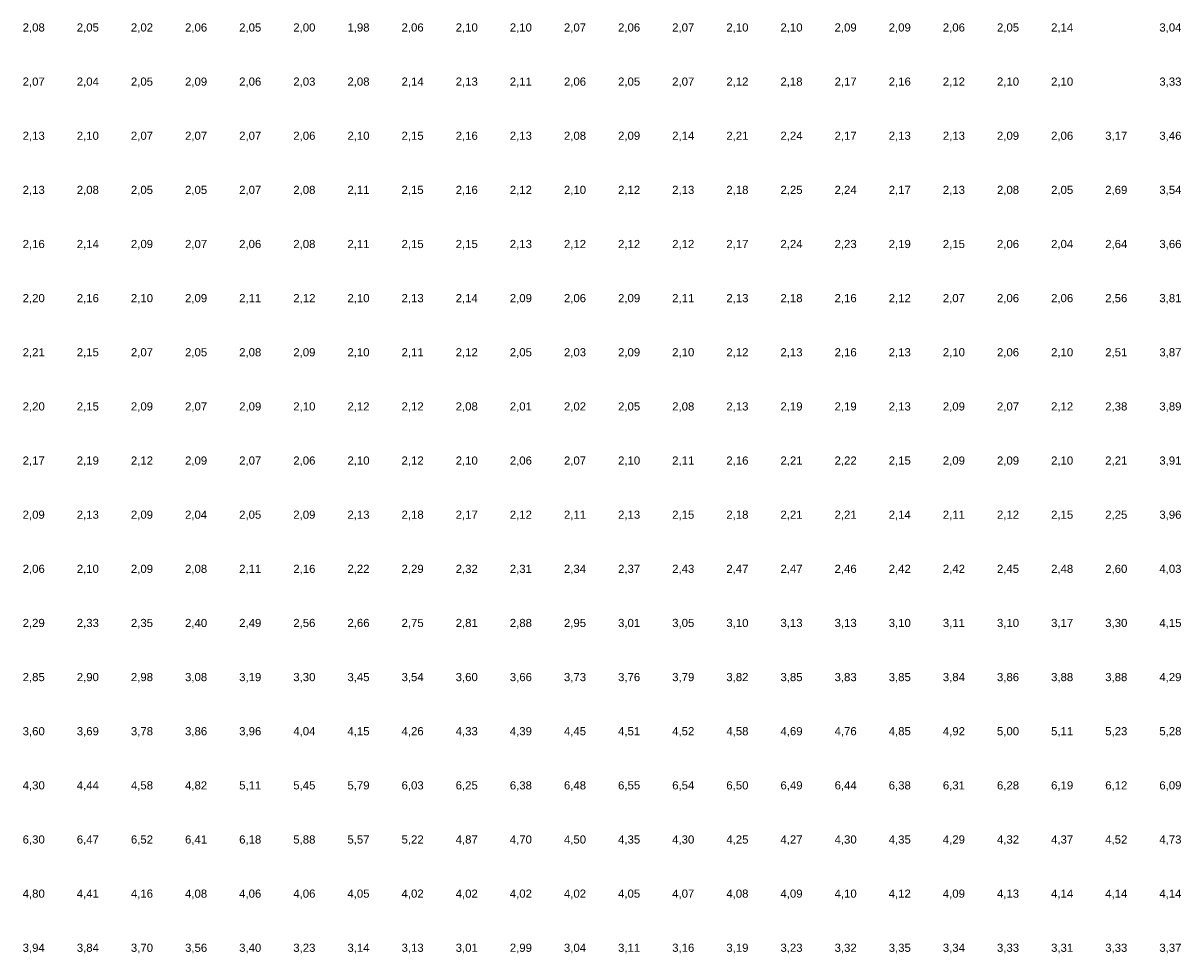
# Model space of a CAD drawing. Header units: metres. Extents: x 142558 to 144317, y 416662 to 417384.
# Tile 7 of 17: x 143223 to 143437, y 416844 to 417016. Entities that reach past the tile are written whole.
import ezdxf
from ezdxf.enums import TextEntityAlignment as Align

# ---------------------------------------------------------------- set-up
doc = ezdxf.new("R2010")
doc.units = ezdxf.units.M
doc.header["$MEASUREMENT"] = 0
doc.layers.add('beg_10Anno', color=252, linetype='Continuous')
doc.styles.add('Arial', font='arial.ttf')

msp = doc.modelspace()

# ---------------------------------------------------------------- texts
at = {"layer": 'beg_10Anno', "style": 'Arial'}
for s, p in [('2,08', (143225, 417013.82)), ('2,05', (143235, 417013.82)), ('2,02', (143245, 417013.82)), ('2,06', (143255, 417013.82)), ('2,05', (143265, 417013.82)), ('2,00', (143275, 417013.82)), ('1,98', (143285, 417013.82)), ('2,06', (143295, 417013.82)), ('2,10', (143305, 417013.82)), ('2,10', (143315, 417013.82)), ('2,07', (143325, 417013.82)), ('2,06', (143335, 417013.82)), ('2,07', (143345, 417013.82)), ('2,10', (143355, 417013.82)), ('2,10', (143365, 417013.82)), ('2,09', (143375, 417013.82)), ('2,09', (143385, 417013.82)), ('2,06', (143395, 417013.82)), ('2,05', (143405, 417013.82)), ('2,14', (143415, 417013.82)), ('3,04', (143435, 417013.82)), ('2,07', (143225, 417003.82)), ('2,04', (143235, 417003.82)), ('2,05', (143245, 417003.82)), ('2,09', (143255, 417003.82)), ('2,06', (143265, 417003.82)), ('2,03', (143275, 417003.82)), ('2,08', (143285, 417003.82)), ('2,14', (143295, 417003.82)), ('2,13', (143305, 417003.82)), ('2,11', (143315, 417003.82)), ('2,06', (143325, 417003.82)), ('2,05', (143335, 417003.82)), ('2,07', (143345, 417003.82)), ('2,12', (143355, 417003.82)), ('2,18', (143365, 417003.82)), ('2,17', (143375, 417003.82)), ('2,16', (143385, 417003.82)), ('2,12', (143395, 417003.82)), ('2,10', (143405, 417003.82)), ('2,10', (143415, 417003.82)), ('3,33', (143435, 417003.82)), ('2,13', (143225, 416993.82)), ('2,10', (143235, 416993.82)), ('2,07', (143245, 416993.82)), ('2,07', (143255, 416993.82)), ('2,07', (143265, 416993.82)), ('2,06', (143275, 416993.82)), ('2,10', (143285, 416993.82)), ('2,15', (143295, 416993.82)), ('2,16', (143305, 416993.82)), ('2,13', (143315, 416993.82)), ('2,08', (143325, 416993.82)), ('2,09', (143335, 416993.82)), ('2,14', (143345, 416993.82)), ('2,21', (143355, 416993.82)), ('2,24', (143365, 416993.82)), ('2,17', (143375, 416993.82)), ('2,13', (143385, 416993.82)), ('2,13', (143395, 416993.82)), ('2,09', (143405, 416993.82)), ('2,06', (143415, 416993.82)), ('3,17', (143425, 416993.82)), ('3,46', (143435, 416993.82)), ('2,13', (143225, 416983.82)), ('2,08', (143235, 416983.82)), ('2,05', (143245, 416983.82)), ('2,05', (143255, 416983.82)), ('2,07', (143265, 416983.82)), ('2,08', (143275, 416983.82)), ('2,11', (143285, 416983.82)), ('2,15', (143295, 416983.82)), ('2,16', (143305, 416983.82)), ('2,12', (143315, 416983.82)), ('2,10', (143325, 416983.82)), ('2,12', (143335, 416983.82)), ('2,13', (143345, 416983.82)), ('2,18', (143355, 416983.82)), ('2,25', (143365, 416983.82)), ('2,24', (143375, 416983.82)), ('2,17', (143385, 416983.82)), ('2,13', (143395, 416983.82)), ('2,08', (143405, 416983.82)), ('2,05', (143415, 416983.82)), ('2,69', (143425, 416983.82)), ('3,54', (143435, 416983.82)), ('2,16', (143225, 416973.82)), ('2,14', (143235, 416973.82)), ('2,09', (143245, 416973.82)), ('2,07', (143255, 416973.82)), ('2,06', (143265, 416973.82)), ('2,08', (143275, 416973.82)), ('2,11', (143285, 416973.82)), ('2,15', (143295, 416973.82)), ('2,15', (143305, 416973.82)), ('2,13', (143315, 416973.82)), ('2,12', (143325, 416973.82)), ('2,12', (143335, 416973.82)), ('2,12', (143345, 416973.82)), ('2,17', (143355, 416973.82)), ('2,24', (143365, 416973.82)), ('2,23', (143375, 416973.82)), ('2,19', (143385, 416973.82)), ('2,15', (143395, 416973.82)), ('2,06', (143405, 416973.82)), ('2,04', (143415, 416973.82)), ('2,64', (143425, 416973.82)), ('3,66', (143435, 416973.82)), ('2,20', (143225, 416963.82)), ('2,16', (143235, 416963.82)), ('2,10', (143245, 416963.82)), ('2,09', (143255, 416963.82)), ('2,11', (143265, 416963.82)), ('2,12', (143275, 416963.82)), ('2,10', (143285, 416963.82)), ('2,13', (143295, 416963.82)), ('2,14', (143305, 416963.82)), ('2,09', (143315, 416963.82)), ('2,06', (143325, 416963.82)), ('2,09', (143335, 416963.82)), ('2,11', (143345, 416963.82)), ('2,13', (143355, 416963.82)), ('2,18', (143365, 416963.82)), ('2,16', (143375, 416963.82)), ('2,12', (143385, 416963.82)), ('2,07', (143395, 416963.82)), ('2,06', (143405, 416963.82)), ('2,06', (143415, 416963.82)), ('2,56', (143425, 416963.82)), ('3,81', (143435, 416963.82)), ('2,21', (143225, 416953.82)), ('2,15', (143235, 416953.82)), ('2,07', (143245, 416953.82)), ('2,05', (143255, 416953.82)), ('2,08', (143265, 416953.82)), ('2,09', (143275, 416953.82)), ('2,10', (143285, 416953.82)), ('2,11', (143295, 416953.82)), ('2,12', (143305, 416953.82)), ('2,05', (143315, 416953.82)), ('2,03', (143325, 416953.82)), ('2,09', (143335, 416953.82)), ('2,10', (143345, 416953.82)), ('2,12', (143355, 416953.82)), ('2,13', (143365, 416953.82)), ('2,16', (143375, 416953.82)), ('2,13', (143385, 416953.82)), ('2,10', (143395, 416953.82)), ('2,06', (143405, 416953.82)), ('2,10', (143415, 416953.82)), ('2,51', (143425, 416953.82)), ('3,87', (143435, 416953.82)), ('2,20', (143225, 416943.82)), ('2,15', (143235, 416943.82)), ('2,09', (143245, 416943.82)), ('2,07', (143255, 416943.82)), ('2,09', (143265, 416943.82)), ('2,10', (143275, 416943.82)), ('2,12', (143285, 416943.82)), ('2,12', (143295, 416943.82)), ('2,08', (143305, 416943.82)), ('2,01', (143315, 416943.82)), ('2,02', (143325, 416943.82)), ('2,05', (143335, 416943.82)), ('2,08', (143345, 416943.82)), ('2,13', (143355, 416943.82)), ('2,19', (143365, 416943.82)), ('2,19', (143375, 416943.82)), ('2,13', (143385, 416943.82)), ('2,09', (143395, 416943.82)), ('2,07', (143405, 416943.82)), ('2,12', (143415, 416943.82)), ('2,38', (143425, 416943.82)), ('3,89', (143435, 416943.82)), ('2,17', (143225, 416933.82)), ('2,19', (143235, 416933.82)), ('2,12', (143245, 416933.82)), ('2,09', (143255, 416933.82)), ('2,07', (143265, 416933.82)), ('2,06', (143275, 416933.82)), ('2,10', (143285, 416933.82)), ('2,12', (143295, 416933.82)), ('2,10', (143305, 416933.82)), ('2,06', (143315, 416933.82)), ('2,07', (143325, 416933.82)), ('2,10', (143335, 416933.82)), ('2,11', (143345, 416933.82)), ('2,16', (143355, 416933.82)), ('2,21', (143365, 416933.82)), ('2,22', (143375, 416933.82)), ('2,15', (143385, 416933.82)), ('2,09', (143395, 416933.82)), ('2,09', (143405, 416933.82)), ('2,10', (143415, 416933.82)), ('2,21', (143425, 416933.82)), ('3,91', (143435, 416933.82)), ('2,09', (143225, 416923.82)), ('2,13', (143235, 416923.82)), ('2,09', (143245, 416923.82)), ('2,04', (143255, 416923.82)), ('2,05', (143265, 416923.82)), ('2,09', (143275, 416923.82)), ('2,13', (143285, 416923.82)), ('2,18', (143295, 416923.82)), ('2,17', (143305, 416923.82)), ('2,12', (143315, 416923.82)), ('2,11', (143325, 416923.82)), ('2,13', (143335, 416923.82)), ('2,15', (143345, 416923.82)), ('2,18', (143355, 416923.82)), ('2,21', (143365, 416923.82)), ('2,21', (143375, 416923.82)), ('2,14', (143385, 416923.82)), ('2,11', (143395, 416923.82)), ('2,12', (143405, 416923.82)), ('2,15', (143415, 416923.82)), ('2,25', (143425, 416923.82)), ('3,96', (143435, 416923.82)), ('2,06', (143225, 416913.82)), ('2,10', (143235, 416913.82)), ('2,09', (143245, 416913.82)), ('2,08', (143255, 416913.82)), ('2,11', (143265, 416913.82)), ('2,16', (143275, 416913.82)), ('2,22', (143285, 416913.82)), ('2,29', (143295, 416913.82)), ('2,32', (143305, 416913.82)), ('2,31', (143315, 416913.82)), ('2,34', (143325, 416913.82)), ('2,37', (143335, 416913.82)), ('2,43', (143345, 416913.82)), ('2,47', (143355, 416913.82)), ('2,47', (143365, 416913.82)), ('2,46', (143375, 416913.82)), ('2,42', (143385, 416913.82)), ('2,42', (143395, 416913.82)), ('2,45', (143405, 416913.82)), ('2,48', (143415, 416913.82)), ('2,60', (143425, 416913.82)), ('4,03', (143435, 416913.82)), ('2,29', (143225, 416903.82)), ('2,33', (143235, 416903.82)), ('2,35', (143245, 416903.82)), ('2,40', (143255, 416903.82)), ('2,49', (143265, 416903.82)), ('2,56', (143275, 416903.82)), ('2,66', (143285, 416903.82)), ('2,75', (143295, 416903.82)), ('2,81', (143305, 416903.82)), ('2,88', (143315, 416903.82)), ('2,95', (143325, 416903.82)), ('3,01', (143335, 416903.82)), ('3,05', (143345, 416903.82)), ('3,10', (143355, 416903.82)), ('3,13', (143365, 416903.82)), ('3,13', (143375, 416903.82)), ('3,10', (143385, 416903.82)), ('3,11', (143395, 416903.82)), ('3,10', (143405, 416903.82)), ('3,17', (143415, 416903.82)), ('3,30', (143425, 416903.82)), ('4,15', (143435, 416903.82)), ('2,85', (143225, 416893.82)), ('2,90', (143235, 416893.82)), ('2,98', (143245, 416893.82)), ('3,08', (143255, 416893.82)), ('3,19', (143265, 416893.82)), ('3,30', (143275, 416893.82)), ('3,45', (143285, 416893.82)), ('3,54', (143295, 416893.82)), ('3,60', (143305, 416893.82)), ('3,66', (143315, 416893.82)), ('3,73', (143325, 416893.82)), ('3,76', (143335, 416893.82)), ('3,79', (143345, 416893.82)), ('3,82', (143355, 416893.82)), ('3,85', (143365, 416893.82)), ('3,83', (143375, 416893.82)), ('3,85', (143385, 416893.82)), ('3,84', (143395, 416893.82)), ('3,86', (143405, 416893.82)), ('3,88', (143415, 416893.82)), ('3,88', (143425, 416893.82)), ('4,29', (143435, 416893.82)), ('3,60', (143225, 416883.82)), ('3,69', (143235, 416883.82)), ('3,78', (143245, 416883.82)), ('3,86', (143255, 416883.82)), ('3,96', (143265, 416883.82)), ('4,04', (143275, 416883.82)), ('4,15', (143285, 416883.82)), ('4,26', (143295, 416883.82)), ('4,33', (143305, 416883.82)), ('4,39', (143315, 416883.82)), ('4,45', (143325, 416883.82)), ('4,51', (143335, 416883.82)), ('4,52', (143345, 416883.82)), ('4,58', (143355, 416883.82)), ('4,69', (143365, 416883.82)), ('4,76', (143375, 416883.82)), ('4,85', (143385, 416883.82)), ('4,92', (143395, 416883.82)), ('5,00', (143405, 416883.82)), ('5,11', (143415, 416883.82)), ('5,23', (143425, 416883.82)), ('5,28', (143435, 416883.82)), ('4,30', (143225, 416873.82)), ('4,44', (143235, 416873.82)), ('4,58', (143245, 416873.82)), ('4,82', (143255, 416873.82)), ('5,11', (143265, 416873.82)), ('5,45', (143275, 416873.82)), ('5,79', (143285, 416873.82)), ('6,03', (143295, 416873.82)), ('6,25', (143305, 416873.82)), ('6,38', (143315, 416873.82)), ('6,48', (143325, 416873.82)), ('6,55', (143335, 416873.82)), ('6,54', (143345, 416873.82)), ('6,50', (143355, 416873.82)), ('6,49', (143365, 416873.82)), ('6,44', (143375, 416873.82)), ('6,38', (143385, 416873.82)), ('6,31', (143395, 416873.82)), ('6,28', (143405, 416873.82)), ('6,19', (143415, 416873.82)), ('6,12', (143425, 416873.82)), ('6,09', (143435, 416873.82)), ('6,30', (143225, 416863.82)), ('6,47', (143235, 416863.82)), ('6,52', (143245, 416863.82)), ('6,41', (143255, 416863.82)), ('6,18', (143265, 416863.82)), ('5,88', (143275, 416863.82)), ('5,57', (143285, 416863.82)), ('5,22', (143295, 416863.82)), ('4,87', (143305, 416863.82)), ('4,70', (143315, 416863.82)), ('4,50', (143325, 416863.82)), ('4,35', (143335, 416863.82)), ('4,30', (143345, 416863.82)), ('4,25', (143355, 416863.82)), ('4,27', (143365, 416863.82)), ('4,30', (143375, 416863.82)), ('4,35', (143385, 416863.82)), ('4,29', (143395, 416863.82)), ('4,32', (143405, 416863.82)), ('4,37', (143415, 416863.82)), ('4,52', (143425, 416863.82)), ('4,73', (143435, 416863.82)), ('4,80', (143225, 416853.82)), ('4,41', (143235, 416853.82)), ('4,16', (143245, 416853.82)), ('4,08', (143255, 416853.82)), ('4,06', (143265, 416853.82)), ('4,06', (143275, 416853.82)), ('4,05', (143285, 416853.82)), ('4,02', (143295, 416853.82)), ('4,02', (143305, 416853.82)), ('4,02', (143315, 416853.82)), ('4,02', (143325, 416853.82)), ('4,05', (143335, 416853.82)), ('4,07', (143345, 416853.82)), ('4,08', (143355, 416853.82)), ('4,09', (143365, 416853.82)), ('4,10', (143375, 416853.82)), ('4,12', (143385, 416853.82)), ('4,09', (143395, 416853.82)), ('4,13', (143405, 416853.82)), ('4,14', (143415, 416853.82)), ('4,14', (143425, 416853.82)), ('4,14', (143435, 416853.82)), ('3,94', (143225, 416843.82)), ('3,84', (143235, 416843.82)), ('3,70', (143245, 416843.82)), ('3,56', (143255, 416843.82)), ('3,40', (143265, 416843.82)), ('3,23', (143275, 416843.82)), ('3,14', (143285, 416843.82)), ('3,13', (143295, 416843.82)), ('3,01', (143305, 416843.82)), ('2,99', (143315, 416843.82)), ('3,04', (143325, 416843.82)), ('3,11', (143335, 416843.82)), ('3,16', (143345, 416843.82)), ('3,19', (143355, 416843.82)), ('3,23', (143365, 416843.82)), ('3,32', (143375, 416843.82)), ('3,35', (143385, 416843.82)), ('3,34', (143395, 416843.82)), ('3,33', (143405, 416843.82)), ('3,31', (143415, 416843.82)), ('3,33', (143425, 416843.82)), ('3,37', (143435, 416843.82))]:
    msp.add_text(s, height=1.503, dxfattribs=at).set_placement(p, align=Align.BOTTOM_CENTER)

doc.saveas('drawing.dxf')
